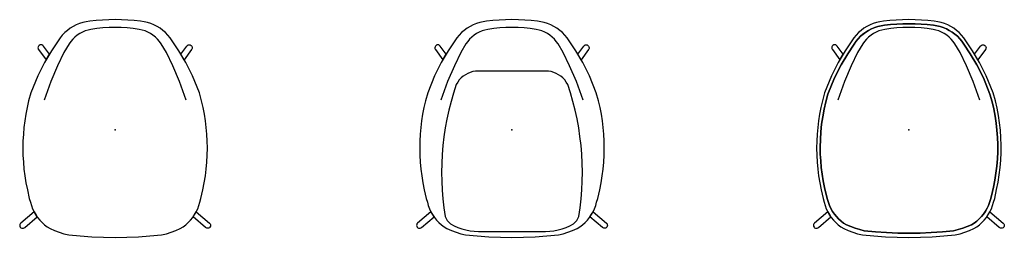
# Model space of a CAD drawing. Header units: metres. Extents: x -1.24 to 1.24, y -0.28 to 0.27.
import ezdxf

# ---------------------------------------------------------------- set-up
doc = ezdxf.new("R2010")
doc.units = ezdxf.units.M
doc.header["$MEASUREMENT"] = 0
doc.layers.get('0').update_dxf_attribs({"true_color": 0x000000})

# ---------------------------------------------------------------- blocks, each defined once
blk = doc.blocks.new('2d68a28d-9485-482b-9164-6c170c1051ee')
for points in [[(0.8261, 0.1727, 0), (0.8345, 0.1867, 0), (0.8194, 0.2072, 0), (0.8177, 0.209, 0), (0.8156, 0.2101, 0), (0.8132, 0.2105, 0), (0.8108, 0.2101, 0), (0.8087, 0.2091, 0), (0.8071, 0.2074, 0), (0.806, 0.2053, 0), (0.8056, 0.203, 0), (0.8058, 0.2013, 0), (0.8064, 0.1998, 0), (0.8072, 0.1983, 0), (0.8261, 0.1727, 0)], [(1.1739, 0.1727, 0), (1.1655, 0.1867, 0), (1.1806, 0.2072, 0), (1.1823, 0.209, 0), (1.1844, 0.2101, 0), (1.1868, 0.2105, 0), (1.1892, 0.2101, 0), (1.1913, 0.2091, 0), (1.1929, 0.2074, 0), (1.194, 0.2053, 0), (1.1944, 0.203, 0), (1.1942, 0.2013, 0), (1.1936, 0.1998, 0), (1.1928, 0.1983, 0), (1.1739, 0.1727, 0)], [(0.8035, -0.2242, 0), (0.7993, -0.2178, 0), (0.7956, -0.2112, 0), (0.762, -0.2401, 0), (0.7606, -0.2417, 0), (0.7598, -0.2436, 0), (0.7595, -0.2456, 0), (0.7599, -0.2479, 0), (0.761, -0.25, 0), (0.7626, -0.2517, 0), (0.7647, -0.2528, 0), (0.767, -0.2531, 0), (0.7689, -0.2529, 0), (0.7706, -0.2522, 0), (0.7721, -0.2512, 0), (0.8035, -0.2242, 0)], [(1.1965, -0.2242, 0), (1.2007, -0.2178, 0), (1.2044, -0.2112, 0), (1.238, -0.2401, 0), (1.2394, -0.2417, 0), (1.2402, -0.2436, 0), (1.2405, -0.2456, 0), (1.2401, -0.2479, 0), (1.239, -0.25, 0), (1.2374, -0.2517, 0), (1.2353, -0.2528, 0), (1.233, -0.2531, 0), (1.2311, -0.2529, 0), (1.2294, -0.2522, 0), (1.2279, -0.2512, 0), (1.1965, -0.2242, 0)]]:
    blk.add_polyline3d(points)
blk = doc.blocks.new('e325c08b-bb75-496d-bde4-82629f4c0229')
for points in [[(-1.1739, 0.1727, 0), (-1.1655, 0.1867, 0), (-1.1806, 0.2072, 0), (-1.1823, 0.209, 0), (-1.1844, 0.2101, 0), (-1.1868, 0.2105, 0), (-1.1892, 0.2101, 0), (-1.1913, 0.2091, 0), (-1.1929, 0.2074, 0), (-1.194, 0.2053, 0), (-1.1944, 0.203, 0), (-1.1942, 0.2013, 0), (-1.1936, 0.1998, 0), (-1.1928, 0.1983, 0), (-1.1739, 0.1727, 0)], [(-0.8261, 0.1727, 0), (-0.8345, 0.1867, 0), (-0.8194, 0.2072, 0), (-0.8177, 0.209, 0), (-0.8156, 0.2101, 0), (-0.8132, 0.2105, 0), (-0.8108, 0.2101, 0), (-0.8087, 0.2091, 0), (-0.8071, 0.2074, 0), (-0.806, 0.2053, 0), (-0.8056, 0.203, 0), (-0.8058, 0.2013, 0), (-0.8064, 0.1998, 0), (-0.8072, 0.1983, 0), (-0.8261, 0.1727, 0)], [(-1.1965, -0.2242, 0), (-1.2007, -0.2178, 0), (-1.2044, -0.2112, 0), (-1.238, -0.2401, 0), (-1.2394, -0.2417, 0), (-1.2402, -0.2436, 0), (-1.2405, -0.2456, 0), (-1.2401, -0.2479, 0), (-1.239, -0.25, 0), (-1.2374, -0.2517, 0), (-1.2353, -0.2528, 0), (-1.233, -0.2531, 0), (-1.2311, -0.2529, 0), (-1.2294, -0.2522, 0), (-1.2279, -0.2512, 0), (-1.1965, -0.2242, 0)], [(-0.8035, -0.2242, 0), (-0.7993, -0.2178, 0), (-0.7956, -0.2112, 0), (-0.762, -0.2401, 0), (-0.7606, -0.2417, 0), (-0.7598, -0.2436, 0), (-0.7595, -0.2456, 0), (-0.7599, -0.2479, 0), (-0.761, -0.25, 0), (-0.7626, -0.2517, 0), (-0.7647, -0.2528, 0), (-0.767, -0.2531, 0), (-0.7689, -0.2529, 0), (-0.7706, -0.2522, 0), (-0.7721, -0.2512, 0), (-0.8035, -0.2242, 0)]]:
    blk.add_polyline3d(points)
blk = doc.blocks.new('e94d5c15-5f00-4429-b018-1f73dc8ef8c8')
for points in [[(1.1128, -0.2593, 0), (1.1244, -0.2565, 0), (1.1358, -0.253, 0), (1.147, -0.2489, 0), (1.1579, -0.2441, 0), (1.1648, -0.2397, 0), (1.1713, -0.2348, 0), (1.1774, -0.2293, 0), (1.1831, -0.2234, 0), (1.1882, -0.217, 0), (1.1928, -0.2102, 0), (1.1969, -0.2031, 0), (1.2003, -0.1957, 0), (1.2031, -0.188, 0), (1.2054, -0.1801, 0), (1.2082, -0.171, 0), (1.213, -0.1493, 0), (1.2165, -0.1316, 0), (1.2194, -0.1137, 0), (1.2215, -0.0957, 0), (1.223, -0.0777, 0), (1.2238, -0.0596, 0), (1.2238, -0.0415, 0), (1.2232, -0.0234, 0), (1.222, -0.0053, 0), (1.22, 0.0127, 0), (1.2173, 0.0306, 0), (1.214, 0.0484, 0), (1.21, 0.066, 0), (1.2098, 0.0666, 0), (1.2044, 0.086, 0), (1.1877, 0.1271, 0), (1.1715, 0.1595, 0), (1.1545, 0.1876, 0), (1.1384, 0.2124, 0), (1.1336, 0.2194, 0), (1.1282, 0.2259, 0), (1.1223, 0.232, 0), (1.1159, 0.2375, 0), (1.1091, 0.2426, 0), (1.1019, 0.247, 0), (1.0944, 0.2509, 0), (1.0866, 0.2541, 0), (1.0785, 0.2566, 0), (1.0702, 0.2585, 0), (1.0619, 0.2598, 0), (1.0465, 0.2614, 0), (1.0311, 0.2626, 0), (1.0157, 0.2633, 0), (1.0002, 0.2636, 0), (0.9848, 0.2633, 0), (0.9694, 0.2626, 0), (0.954, 0.2614, 0), (0.9386, 0.2598, 0), (0.9302, 0.2585, 0), (0.9219, 0.2566, 0), (0.9139, 0.2541, 0), (0.906, 0.2508, 0), (0.8985, 0.247, 0), (0.8912, 0.2425, 0), (0.8844, 0.2375, 0), (0.878, 0.2319, 0), (0.8721, 0.2258, 0), (0.8667, 0.2192, 0), (0.8619, 0.2123, 0), (0.8459, 0.1876, 0), (0.829, 0.1595, 0), (0.8127, 0.1271, 0), (0.796, 0.086, 0), (0.7906, 0.0666, 0), (0.7906, 0.0663, 0), (0.7863, 0.0475, 0), (0.7828, 0.0286, 0), (0.7801, 0.0096, 0), (0.7782, -0.0095, 0), (0.777, -0.0287, 0), (0.7766, -0.0479, 0), (0.7766, -0.0485, 0), (0.7769, -0.0655, 0), (0.7778, -0.0824, 0), (0.7794, -0.0993, 0), (0.7815, -0.1162, 0), (0.7842, -0.133, 0), (0.7875, -0.1496, 0), (0.7923, -0.171, 0), (0.7951, -0.1803, 0), (0.7974, -0.1881, 0), (0.8002, -0.1958, 0), (0.8036, -0.2032, 0), (0.8077, -0.2103, 0), (0.8123, -0.2171, 0), (0.8174, -0.2234, 0), (0.8231, -0.2293, 0), (0.8292, -0.2348, 0), (0.8357, -0.2397, 0), (0.8426, -0.2441, 0), (0.8535, -0.2489, 0), (0.8647, -0.253, 0), (0.8761, -0.2565, 0), (0.8877, -0.2593, 0), (0.9158, -0.262, 0), (0.9439, -0.2639, 0), (0.972, -0.2651, 0), (1.0002, -0.2655, 0), (1.0284, -0.2651, 0), (1.0566, -0.2639, 0), (1.0847, -0.262, 0), (1.1128, -0.2593, 0)], [(1.1792, 0.0707, 0), (1.1623, 0.1177, 0), (1.1451, 0.1571, 0), (1.1292, 0.1911, 0), (1.116, 0.2129, 0), (1.1117, 0.219, 0), (1.1067, 0.2248, 0), (1.1013, 0.23, 0), (1.0954, 0.2348, 0), (1.0891, 0.2389, 0), (1.0825, 0.2425, 0), (1.0755, 0.2455, 0), (1.0683, 0.2478, 0), (1.0609, 0.2494, 0), (1.0458, 0.2517, 0), (1.0306, 0.2533, 0), (1.0153, 0.2543, 0), (1, 0.2546, 0), (0.9847, 0.2543, 0), (0.9694, 0.2533, 0), (0.9542, 0.2517, 0), (0.9391, 0.2494, 0), (0.9317, 0.2478, 0), (0.9245, 0.2455, 0), (0.9175, 0.2425, 0), (0.9109, 0.2389, 0), (0.9046, 0.2348, 0), (0.8987, 0.23, 0), (0.8933, 0.2248, 0), (0.8883, 0.219, 0), (0.884, 0.2129, 0), (0.8708, 0.1911, 0), (0.8549, 0.1571, 0), (0.8377, 0.1177, 0), (0.8208, 0.0707, 0)]]:
    blk.add_polyline3d(points)
blk.add_point((1, -0.0045))
blk = doc.blocks.new('22822b4e-0ea2-4c8f-8c8f-41c7bb27955e')
for points in [[(-0.1739, 0.1727, 0), (-0.1655, 0.1867, 0), (-0.1806, 0.2072, 0), (-0.1823, 0.209, 0), (-0.1844, 0.2101, 0), (-0.1868, 0.2105, 0), (-0.1892, 0.2101, 0), (-0.1913, 0.2091, 0), (-0.1929, 0.2074, 0), (-0.194, 0.2053, 0), (-0.1944, 0.203, 0), (-0.1942, 0.2013, 0), (-0.1936, 0.1998, 0), (-0.1928, 0.1983, 0), (-0.1739, 0.1727, 0)], [(0.1739, 0.1727, 0), (0.1655, 0.1867, 0), (0.1806, 0.2072, 0), (0.1823, 0.209, 0), (0.1844, 0.2101, 0), (0.1868, 0.2105, 0), (0.1892, 0.2101, 0), (0.1913, 0.2091, 0), (0.1929, 0.2074, 0), (0.194, 0.2053, 0), (0.1944, 0.203, 0), (0.1942, 0.2013, 0), (0.1936, 0.1998, 0), (0.1928, 0.1983, 0), (0.1739, 0.1727, 0)], [(-0.0848, 0.1442, 0), (-0.0916, 0.1438, 0), (-0.0984, 0.1427, 0), (-0.105, 0.1408, 0), (-0.1113, 0.1382, 0), (-0.1173, 0.135, 0), (-0.123, 0.1311, 0), (-0.1282, 0.1267, 0), (-0.1328, 0.1217, 0), (-0.1369, 0.1162, 0), (-0.1404, 0.1103, 0), (-0.1473, 0.0887, 0), (-0.1536, 0.067, 0), (-0.1592, 0.045, 0), (-0.164, 0.0229, 0), (-0.1681, 0.0007, 0), (-0.1714, -0.0217, 0), (-0.174, -0.0442, 0), (-0.1759, -0.0668, 0), (-0.177, -0.0894, 0), (-0.1774, -0.112, 0), (-0.177, -0.1344, 0), (-0.1759, -0.1567, 0), (-0.1741, -0.179, 0), (-0.1716, -0.2012, 0), (-0.1683, -0.2233, 0), (-0.166, -0.2285, 0), (-0.163, -0.2334, 0), (-0.1593, -0.2378, 0), (-0.1552, -0.2417, 0), (-0.1459, -0.2466, 0), (-0.1362, -0.2509, 0), (-0.1263, -0.2544, 0), (-0.1161, -0.2571, 0), (-0.1058, -0.2591, 0), (-0.0953, -0.2604, 0), (-0.0848, -0.2608, 0), (0.0848, -0.2608, 0), (0.0953, -0.2604, 0), (0.1058, -0.2591, 0), (0.1161, -0.2571, 0), (0.1263, -0.2544, 0), (0.1362, -0.2509, 0), (0.1459, -0.2466, 0), (0.1552, -0.2417, 0), (0.1593, -0.2378, 0), (0.163, -0.2334, 0), (0.166, -0.2285, 0), (0.1683, -0.2233, 0), (0.1716, -0.201, 0), (0.1742, -0.1786, 0), (0.176, -0.1561, 0), (0.1771, -0.1336, 0), (0.1774, -0.1111, 0), (0.177, -0.0885, 0), (0.1758, -0.066, 0), (0.174, -0.0436, 0), (0.1713, -0.0212, 0), (0.168, 0.0011, 0), (0.1639, 0.0233, 0), (0.1591, 0.0453, 0), (0.1536, 0.0672, 0), (0.1473, 0.0888, 0), (0.1404, 0.1103, 0), (0.1369, 0.1162, 0), (0.1328, 0.1217, 0), (0.1282, 0.1267, 0), (0.123, 0.1311, 0), (0.1173, 0.135, 0), (0.1113, 0.1382, 0), (0.105, 0.1408, 0), (0.0984, 0.1427, 0), (0.0916, 0.1438, 0), (0.0848, 0.1442, 0), (-0.0848, 0.1442, 0)], [(-0.1965, -0.2242, 0), (-0.2007, -0.2178, 0), (-0.2044, -0.2112, 0), (-0.238, -0.2401, 0), (-0.2394, -0.2417, 0), (-0.2402, -0.2436, 0), (-0.2405, -0.2456, 0), (-0.2401, -0.2479, 0), (-0.239, -0.25, 0), (-0.2374, -0.2517, 0), (-0.2353, -0.2528, 0), (-0.233, -0.2531, 0), (-0.2311, -0.2529, 0), (-0.2294, -0.2522, 0), (-0.2279, -0.2512, 0), (-0.1965, -0.2242, 0)], [(0.1965, -0.2242, 0), (0.2007, -0.2178, 0), (0.2044, -0.2112, 0), (0.238, -0.2401, 0), (0.2394, -0.2417, 0), (0.2402, -0.2436, 0), (0.2405, -0.2456, 0), (0.2401, -0.2479, 0), (0.239, -0.25, 0), (0.2374, -0.2517, 0), (0.2353, -0.2528, 0), (0.233, -0.2531, 0), (0.2311, -0.2529, 0), (0.2294, -0.2522, 0), (0.2279, -0.2512, 0), (0.1965, -0.2242, 0)]]:
    blk.add_polyline3d(points)
blk.add_point((0, -0.0045))
blk = doc.blocks.new('a6288600-40c0-4112-9e18-f4a6e83e8eaf')
for points in [[(1, -0.276, 0), (1.0293, -0.2756, 0), (1.0586, -0.2744, 0), (1.0878, -0.2724, 0), (1.117, -0.2696, 0), (1.129, -0.2667, 0), (1.1409, -0.263, 0), (1.1525, -0.2587, 0), (1.1639, -0.2538, 0), (1.1711, -0.2492, 0), (1.1779, -0.2441, 0), (1.1842, -0.2384, 0), (1.1901, -0.2322, 0), (1.1954, -0.2256, 0), (1.2002, -0.2186, 0), (1.2044, -0.2112, 0), (1.208, -0.2035, 0), (1.2109, -0.1955, 0), (1.2132, -0.1873, 0), (1.2162, -0.1777, 0), (1.2212, -0.1552, 0), (1.2248, -0.1368, 0), (1.2278, -0.1182, 0), (1.23, -0.0995, 0), (1.2316, -0.0807, 0), (1.2324, -0.0619, 0), (1.2325, -0.0431, 0), (1.2318, -0.0243, 0), (1.2305, -0.0055, 0), (1.2284, 0.0132, 0), (1.2257, 0.0318, 0), (1.2222, 0.0503, 0), (1.218, 0.0687, 0), (1.2179, 0.0692, 0), (1.2123, 0.0894, 0), (1.1949, 0.1322, 0), (1.178, 0.1659, 0), (1.1604, 0.195, 0), (1.1437, 0.2209, 0), (1.1386, 0.2281, 0), (1.133, 0.2349, 0), (1.1269, 0.2412, 0), (1.1203, 0.247, 0), (1.1132, 0.2522, 0), (1.1057, 0.2569, 0), (1.0979, 0.2609, 0), (1.0897, 0.2642, 0), (1.0813, 0.2669, 0), (1.0728, 0.2688, 0), (1.0641, 0.2701, 0), (1.0481, 0.2718, 0), (1.0321, 0.2731, 0), (1.016, 0.2738, 0), (1, 0.2741, 0), (0.9839, 0.2738, 0), (0.9679, 0.2731, 0), (0.9519, 0.2718, 0), (0.9359, 0.2701, 0), (0.9272, 0.2688, 0), (0.9186, 0.2669, 0), (0.9102, 0.2642, 0), (0.9021, 0.2609, 0), (0.8942, 0.2569, 0), (0.8868, 0.2522, 0), (0.8797, 0.247, 0), (0.873, 0.2412, 0), (0.8669, 0.2349, 0), (0.8613, 0.2281, 0), (0.8563, 0.2209, 0), (0.8395, 0.195, 0), (0.8219, 0.1659, 0), (0.805, 0.1322, 0), (0.7877, 0.0894, 0), (0.7821, 0.0692, 0), (0.782, 0.069, 0), (0.7782, 0.0523, 0), (0.7749, 0.0354, 0), (0.7722, 0.0185, 0), (0.7702, 0.0015, 0), (0.7687, -0.0156, 0), (0.7678, -0.0327, 0), (0.7675, -0.0498, 0), (0.7675, -0.0504, 0), (0.7678, -0.068, 0), (0.7688, -0.0857, 0), (0.7703, -0.1033, 0), (0.7725, -0.1208, 0), (0.7754, -0.1382, 0), (0.7788, -0.1555, 0), (0.7838, -0.1777, 0), (0.7867, -0.1873, 0), (0.7868, -0.1874, 0), (0.7891, -0.1956, 0), (0.792, -0.2035, 0), (0.7956, -0.2112, 0), (0.7998, -0.2186, 0), (0.8046, -0.2256, 0), (0.8099, -0.2322, 0), (0.8158, -0.2384, 0), (0.8221, -0.2441, 0), (0.8289, -0.2492, 0), (0.836, -0.2538, 0), (0.8474, -0.2587, 0), (0.8591, -0.263, 0), (0.8709, -0.2667, 0), (0.883, -0.2696, 0), (0.9121, -0.2724, 0), (0.9414, -0.2744, 0), (0.9707, -0.2756, 0), (1, -0.276, 0)], [(1.1579, -0.2441, 0), (1.147, -0.2489, 0), (1.1358, -0.253, 0), (1.1244, -0.2565, 0), (1.1128, -0.2593, 0), (1.0847, -0.262, 0), (1.0566, -0.2639, 0), (1.0284, -0.2651, 0), (1.0002, -0.2655, 0), (0.972, -0.2651, 0), (0.9439, -0.2639, 0), (0.9158, -0.262, 0), (0.8877, -0.2593, 0), (0.8761, -0.2565, 0), (0.8647, -0.253, 0), (0.8535, -0.2489, 0), (0.8426, -0.2441, 0), (0.8357, -0.2397, 0), (0.8292, -0.2348, 0), (0.8231, -0.2293, 0), (0.8174, -0.2234, 0), (0.8123, -0.2171, 0), (0.8077, -0.2103, 0), (0.8036, -0.2032, 0), (0.8002, -0.1958, 0), (0.7974, -0.1881, 0), (0.7951, -0.1803, 0), (0.7923, -0.171, 0), (0.7875, -0.1496, 0), (0.7842, -0.133, 0), (0.7815, -0.1162, 0), (0.7794, -0.0993, 0), (0.7778, -0.0824, 0), (0.7769, -0.0655, 0), (0.7766, -0.0485, 0), (0.7766, -0.0479, 0), (0.777, -0.0287, 0), (0.7782, -0.0095, 0), (0.7801, 0.0096, 0), (0.7828, 0.0286, 0), (0.7863, 0.0475, 0), (0.7906, 0.0663, 0), (0.7906, 0.0666, 0), (0.796, 0.086, 0), (0.8127, 0.1271, 0), (0.829, 0.1595, 0), (0.8459, 0.1876, 0), (0.8619, 0.2123, 0), (0.862, 0.2124, 0), (0.8668, 0.2193, 0), (0.8722, 0.2259, 0), (0.8781, 0.2319, 0), (0.8845, 0.2375, 0), (0.8913, 0.2425, 0), (0.8985, 0.247, 0), (0.906, 0.2509, 0), (0.9139, 0.2541, 0), (0.922, 0.2566, 0), (0.9302, 0.2585, 0), (0.9386, 0.2598, 0), (0.954, 0.2614, 0), (0.9694, 0.2626, 0), (0.9848, 0.2633, 0), (1.0002, 0.2636, 0), (1.0157, 0.2633, 0), (1.0311, 0.2626, 0), (1.0465, 0.2614, 0), (1.0619, 0.2598, 0), (1.0702, 0.2585, 0), (1.0785, 0.2566, 0), (1.0866, 0.2541, 0), (1.0944, 0.2509, 0), (1.1019, 0.247, 0), (1.1091, 0.2426, 0), (1.1159, 0.2375, 0), (1.1223, 0.232, 0), (1.1282, 0.2259, 0), (1.1336, 0.2194, 0), (1.1384, 0.2124, 0), (1.1545, 0.1876, 0), (1.1715, 0.1595, 0), (1.1877, 0.1271, 0), (1.2044, 0.086, 0), (1.2098, 0.0666, 0), (1.21, 0.066, 0), (1.214, 0.0484, 0), (1.2173, 0.0306, 0), (1.22, 0.0127, 0), (1.222, -0.0053, 0), (1.2232, -0.0234, 0), (1.2238, -0.0415, 0), (1.2238, -0.0596, 0), (1.223, -0.0777, 0), (1.2215, -0.0957, 0), (1.2194, -0.1137, 0), (1.2165, -0.1316, 0), (1.213, -0.1493, 0), (1.2082, -0.171, 0), (1.2054, -0.1801, 0), (1.2053, -0.1802, 0), (1.2031, -0.1881, 0), (1.2003, -0.1957, 0), (1.1968, -0.2031, 0), (1.1928, -0.2103, 0), (1.1882, -0.217, 0), (1.183, -0.2234, 0), (1.1774, -0.2293, 0), (1.1713, -0.2348, 0), (1.1648, -0.2397, 0), (1.1579, -0.2441, 0)]]:
    blk.add_polyline3d(points)
blk.add_point((1, -0.0045))
blk.add_point((1, -0.0045))
blk = doc.blocks.new('15ede630-8f16-4797-b6b4-c900939cc8d7')
for points in [[(0.1438, 0.2207, 0), (0.1437, 0.2209, 0), (0.1387, 0.2281, 0), (0.1331, 0.2349, 0), (0.127, 0.2412, 0), (0.1203, 0.247, 0), (0.1132, 0.2522, 0), (0.1058, 0.2569, 0), (0.0979, 0.2609, 0), (0.0898, 0.2642, 0), (0.0814, 0.2669, 0), (0.0728, 0.2688, 0), (0.0641, 0.2701, 0), (0.0481, 0.2718, 0), (0.0321, 0.2731, 0), (0.0161, 0.2738, 0), (0, 0.2741, 0), (0, 0.2741, 0), (-0.0161, 0.2738, 0), (-0.0321, 0.2731, 0), (-0.0481, 0.2718, 0), (-0.0641, 0.2701, 0), (-0.0641, 0.2701, 0), (-0.0728, 0.2688, 0), (-0.0814, 0.2669, 0), (-0.0898, 0.2642, 0), (-0.0979, 0.2609, 0), (-0.1058, 0.2569, 0), (-0.1132, 0.2522, 0), (-0.1203, 0.247, 0), (-0.127, 0.2412, 0), (-0.1331, 0.2349, 0), (-0.1387, 0.2281, 0), (-0.1437, 0.2209, 0), (-0.1605, 0.195, 0), (-0.1781, 0.1659, 0), (-0.195, 0.1322, 0), (-0.2123, 0.0894, 0), (-0.2179, 0.0692, 0), (-0.218, 0.069, 0), (-0.2218, 0.0523, 0), (-0.2251, 0.0354, 0), (-0.2278, 0.0185, 0), (-0.2298, 0.0015, 0), (-0.2313, -0.0156, 0), (-0.2322, -0.0327, 0), (-0.2325, -0.0498, 0), (-0.2325, -0.0504, 0), (-0.2322, -0.068, 0), (-0.2312, -0.0857, 0), (-0.2297, -0.1033, 0), (-0.2275, -0.1208, 0), (-0.2246, -0.1382, 0), (-0.2212, -0.1555, 0), (-0.2162, -0.1777, 0), (-0.2133, -0.1872, 0), (-0.2133, -0.1873, 0), (-0.211, -0.1955, 0), (-0.208, -0.2035, 0), (-0.2044, -0.2112, 0), (-0.2002, -0.2186, 0), (-0.1954, -0.2256, 0), (-0.1901, -0.2322, 0), (-0.1842, -0.2384, 0), (-0.1779, -0.2441, 0), (-0.1711, -0.2492, 0), (-0.164, -0.2538, 0), (-0.1526, -0.2587, 0), (-0.1409, -0.263, 0), (-0.1291, -0.2667, 0), (-0.117, -0.2696, 0), (-0.0879, -0.2724, 0), (-0.0586, -0.2744, 0), (-0.0293, -0.2756, 0), (0, -0.276, 0), (0, -0.276, 0), (0.0293, -0.2756, 0), (0.0586, -0.2744, 0), (0.0878, -0.2724, 0), (0.117, -0.2696, 0), (0.117, -0.2696, 0), (0.1291, -0.2667, 0), (0.1409, -0.263, 0), (0.1526, -0.2587, 0), (0.164, -0.2538, 0), (0.1711, -0.2492, 0), (0.1779, -0.2441, 0), (0.1842, -0.2384, 0), (0.1901, -0.2322, 0), (0.1954, -0.2256, 0), (0.2002, -0.2186, 0), (0.2044, -0.2112, 0), (0.208, -0.2035, 0), (0.211, -0.1955, 0), (0.2133, -0.1873, 0), (0.2162, -0.1777, 0), (0.2212, -0.1555, 0), (0.2246, -0.1382, 0), (0.2275, -0.1208, 0), (0.2297, -0.1033, 0), (0.2312, -0.0857, 0), (0.2322, -0.068, 0), (0.2325, -0.0504, 0), (0.2325, -0.0498, 0), (0.2322, -0.0327, 0), (0.2313, -0.0156, 0), (0.2298, 0.0015, 0), (0.2278, 0.0185, 0), (0.2251, 0.0354, 0), (0.2218, 0.0523, 0), (0.218, 0.069, 0), (0.2179, 0.0692, 0), (0.2123, 0.0894, 0), (0.195, 0.1322, 0), (0.1781, 0.1659, 0), (0.1605, 0.195, 0), (0.1438, 0.2207, 0)], [(0.1792, 0.0707, 0), (0.1623, 0.1177, 0), (0.1451, 0.1571, 0), (0.1292, 0.1911, 0), (0.116, 0.2129, 0), (0.1117, 0.219, 0), (0.1067, 0.2248, 0), (0.1013, 0.23, 0), (0.0954, 0.2348, 0), (0.0891, 0.2389, 0), (0.0825, 0.2425, 0), (0.0755, 0.2455, 0), (0.0683, 0.2478, 0), (0.0609, 0.2494, 0), (0.0458, 0.2517, 0), (0.0306, 0.2533, 0), (0.0153, 0.2543, 0), (0, 0.2546, 0), (-0.0153, 0.2543, 0), (-0.0306, 0.2533, 0), (-0.0458, 0.2517, 0), (-0.0609, 0.2494, 0), (-0.0683, 0.2478, 0), (-0.0755, 0.2455, 0), (-0.0825, 0.2425, 0), (-0.0891, 0.2389, 0), (-0.0954, 0.2348, 0), (-0.1013, 0.23, 0), (-0.1067, 0.2248, 0), (-0.1117, 0.219, 0), (-0.116, 0.2129, 0), (-0.1292, 0.1911, 0), (-0.1451, 0.1571, 0), (-0.1623, 0.1177, 0), (-0.1792, 0.0707, 0)]]:
    blk.add_polyline3d(points)
blk.add_point((0, -0.0045))
blk.add_point((0, -0.0045))
blk = doc.blocks.new('da3413d6-7900-45bb-a4cf-8c78c9955817')
for points in [[(-0.8562, 0.2207, 0), (-0.8563, 0.2209, 0), (-0.8613, 0.2281, 0), (-0.8669, 0.2349, 0), (-0.873, 0.2412, 0), (-0.8797, 0.247, 0), (-0.8868, 0.2522, 0), (-0.8942, 0.2569, 0), (-0.9021, 0.2609, 0), (-0.9102, 0.2642, 0), (-0.9186, 0.2669, 0), (-0.9272, 0.2688, 0), (-0.9359, 0.2701, 0), (-0.9519, 0.2718, 0), (-0.9679, 0.2731, 0), (-0.9839, 0.2738, 0), (-1, 0.2741, 0), (-1, 0.2741, 0), (-1.0161, 0.2738, 0), (-1.0321, 0.2731, 0), (-1.0481, 0.2718, 0), (-1.0641, 0.2701, 0), (-1.0641, 0.2701, 0), (-1.0728, 0.2688, 0), (-1.0814, 0.2669, 0), (-1.0898, 0.2642, 0), (-1.0979, 0.2609, 0), (-1.1058, 0.2569, 0), (-1.1132, 0.2522, 0), (-1.1203, 0.247, 0), (-1.127, 0.2412, 0), (-1.1331, 0.2349, 0), (-1.1387, 0.2281, 0), (-1.1437, 0.2209, 0), (-1.1605, 0.195, 0), (-1.1781, 0.1659, 0), (-1.195, 0.1322, 0), (-1.2123, 0.0894, 0), (-1.2179, 0.0692, 0), (-1.218, 0.069, 0), (-1.2218, 0.0523, 0), (-1.2251, 0.0354, 0), (-1.2278, 0.0185, 0), (-1.2298, 0.0015, 0), (-1.2313, -0.0156, 0), (-1.2322, -0.0327, 0), (-1.2325, -0.0498, 0), (-1.2325, -0.0504, 0), (-1.2322, -0.068, 0), (-1.2312, -0.0857, 0), (-1.2297, -0.1033, 0), (-1.2275, -0.1208, 0), (-1.2246, -0.1382, 0), (-1.2212, -0.1555, 0), (-1.2162, -0.1777, 0), (-1.2133, -0.1872, 0), (-1.2133, -0.1873, 0), (-1.211, -0.1955, 0), (-1.208, -0.2035, 0), (-1.2044, -0.2112, 0), (-1.2002, -0.2186, 0), (-1.1954, -0.2256, 0), (-1.1901, -0.2322, 0), (-1.1842, -0.2384, 0), (-1.1779, -0.2441, 0), (-1.1711, -0.2492, 0), (-1.164, -0.2538, 0), (-1.1526, -0.2587, 0), (-1.1409, -0.263, 0), (-1.1291, -0.2667, 0), (-1.117, -0.2696, 0), (-1.0879, -0.2724, 0), (-1.0586, -0.2744, 0), (-1.0293, -0.2756, 0), (-1, -0.276, 0), (-1, -0.276, 0), (-0.9707, -0.2756, 0), (-0.9414, -0.2744, 0), (-0.9122, -0.2724, 0), (-0.883, -0.2696, 0), (-0.883, -0.2696, 0), (-0.8709, -0.2667, 0), (-0.8591, -0.263, 0), (-0.8474, -0.2587, 0), (-0.836, -0.2538, 0), (-0.8289, -0.2492, 0), (-0.8221, -0.2441, 0), (-0.8158, -0.2384, 0), (-0.8099, -0.2322, 0), (-0.8046, -0.2256, 0), (-0.7998, -0.2186, 0), (-0.7956, -0.2112, 0), (-0.792, -0.2035, 0), (-0.789, -0.1955, 0), (-0.7867, -0.1873, 0), (-0.7838, -0.1777, 0), (-0.7788, -0.1555, 0), (-0.7754, -0.1382, 0), (-0.7725, -0.1208, 0), (-0.7703, -0.1033, 0), (-0.7688, -0.0857, 0), (-0.7678, -0.068, 0), (-0.7675, -0.0504, 0), (-0.7675, -0.0498, 0), (-0.7678, -0.0327, 0), (-0.7687, -0.0156, 0), (-0.7702, 0.0015, 0), (-0.7722, 0.0185, 0), (-0.7749, 0.0354, 0), (-0.7782, 0.0523, 0), (-0.782, 0.069, 0), (-0.7821, 0.0692, 0), (-0.7877, 0.0894, 0), (-0.805, 0.1322, 0), (-0.8219, 0.1659, 0), (-0.8395, 0.195, 0), (-0.8562, 0.2207, 0)], [(-0.8208, 0.0707, 0), (-0.8377, 0.1177, 0), (-0.8549, 0.1571, 0), (-0.8708, 0.1911, 0), (-0.884, 0.2129, 0), (-0.8883, 0.219, 0), (-0.8933, 0.2248, 0), (-0.8987, 0.23, 0), (-0.9046, 0.2348, 0), (-0.9109, 0.2389, 0), (-0.9175, 0.2425, 0), (-0.9245, 0.2455, 0), (-0.9317, 0.2478, 0), (-0.9391, 0.2494, 0), (-0.9542, 0.2517, 0), (-0.9694, 0.2533, 0), (-0.9847, 0.2543, 0), (-1, 0.2546, 0), (-1.0153, 0.2543, 0), (-1.0306, 0.2533, 0), (-1.0458, 0.2517, 0), (-1.0609, 0.2494, 0), (-1.0683, 0.2478, 0), (-1.0755, 0.2455, 0), (-1.0825, 0.2425, 0), (-1.0891, 0.2389, 0), (-1.0954, 0.2348, 0), (-1.1013, 0.23, 0), (-1.1067, 0.2248, 0), (-1.1117, 0.219, 0), (-1.116, 0.2129, 0), (-1.1292, 0.1911, 0), (-1.1451, 0.1571, 0), (-1.1623, 0.1177, 0), (-1.1792, 0.0707, 0)]]:
    blk.add_polyline3d(points)
blk.add_point((-1, -0.0045))
blk.add_point((-1, -0.0045))

msp = doc.modelspace()

# ---------------------------------------------------------------- block references
for name in ['da3413d6-7900-45bb-a4cf-8c78c9955817', '15ede630-8f16-4797-b6b4-c900939cc8d7', 'a6288600-40c0-4112-9e18-f4a6e83e8eaf', 'e94d5c15-5f00-4429-b018-1f73dc8ef8c8', 'e325c08b-bb75-496d-bde4-82629f4c0229', '22822b4e-0ea2-4c8f-8c8f-41c7bb27955e', '2d68a28d-9485-482b-9164-6c170c1051ee']:
    msp.add_blockref(name, (0, 0))

doc.saveas('drawing.dxf')
